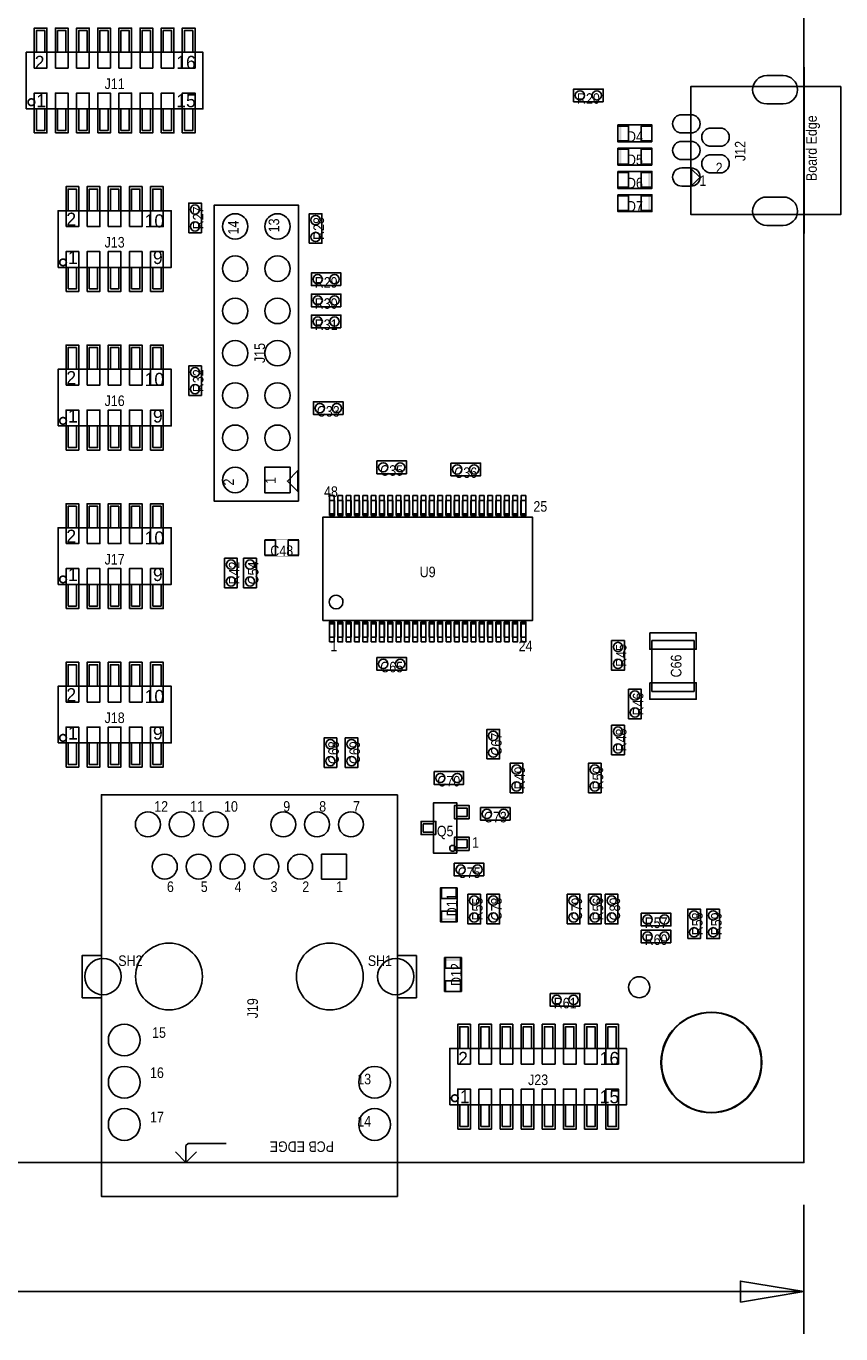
# Model space of a CAD drawing. Extents: x -41 to 122, y -10 to 118.
# Tile 3 of 4: x 73 to 122, y -10 to 68. Entities that reach past the tile are written whole.
import ezdxf
from ezdxf.enums import TextEntityAlignment as Align

# ---------------------------------------------------------------- set-up
doc = ezdxf.new("R2010")
doc.units = 0
for name, color, linetype in [('BOARD_GEOMETRY_DIMENSION', 3, 'CONTINUOUS'), ('BOARD_GEOMETRY_OUTLINE', 4, 'CONTINUOUS'), ('PACKAGE_GEOMETRY_ASSEMBLY_TOP', 5, 'CONTINUOUS'), ('PIN_TOP', 6, 'CONTINUOUS'), ('REF_DES_ASSEMBLY_TOP', 7, 'CONTINUOUS')]:
    doc.layers.add(name, color=color, linetype=linetype)

msp = doc.modelspace()

# ---------------------------------------------------------------- linework, layer by layer
at = {"layer": 'BOARD_GEOMETRY_DIMENSION'}
for points in [[(120.000014, -2.54), (120.000014, -10.287)], [(68.33235, -7.747), (120.000014, -7.747)]]:
    msp.add_lwpolyline(points, dxfattribs=at)
msp.add_lwpolyline([(116.190014, -8.382), (120.000014, -7.747), (116.190014, -7.112)], close=True, dxfattribs=at)
at = {"layer": 'BOARD_GEOMETRY_OUTLINE'}
msp.add_lwpolyline([(0, 0), (0, 105.000044), (120.000014, 105.000044), (120.000014, 0)], close=True, dxfattribs=at)
at = {"layer": 'PACKAGE_GEOMETRY_ASSEMBLY_TOP'}
for points in [[(73.912984, 66.724022), (73.912984, 68.023994), (74.41311, 68.023994), (74.41311, 66.724022)], [(75.182984, 66.724022), (75.182984, 68.023994), (75.68311, 68.023994), (75.68311, 66.724022)], [(76.452984, 66.724022), (76.452984, 68.023994), (76.95311, 68.023994), (76.95311, 66.724022)], [(77.722984, 66.724022), (77.722984, 68.023994), (78.22311, 68.023994), (78.22311, 66.724022)], [(78.992984, 66.724022), (78.992984, 68.023994), (79.49311, 68.023994), (79.49311, 66.724022)], [(80.262984, 66.724022), (80.262984, 68.023994), (80.76311, 68.023994), (80.76311, 66.724022)], [(81.532984, 66.724022), (81.532984, 68.023994), (82.03311, 68.023994), (82.03311, 66.724022)], [(82.802984, 66.724022), (82.802984, 68.023994), (83.30311, 68.023994), (83.30311, 66.724022)], [(73.307956, 63.323978), (73.307956, 66.724022), (83.918044, 66.724022), (83.918044, 63.323978)], [(107.95, 63.754), (106.172, 63.754), (106.172, 64.516), (107.95, 64.516)], [(122.219974, 64.673988), (122.219974, 56.974232), (113.219992, 56.974232), (113.219992, 64.673988)], [(73.912984, 62.024006), (73.912984, 63.323978), (74.41311, 63.323978), (74.41311, 62.024006)], [(75.182984, 62.024006), (75.182984, 63.323978), (75.68311, 63.323978), (75.68311, 62.024006)], [(76.452984, 62.024006), (76.452984, 63.323978), (76.95311, 63.323978), (76.95311, 62.024006)], [(77.722984, 62.024006), (77.722984, 63.323978), (78.22311, 63.323978), (78.22311, 62.024006)], [(78.992984, 62.024006), (78.992984, 63.323978), (79.49311, 63.323978), (79.49311, 62.024006)], [(80.262984, 62.024006), (80.262984, 63.323978), (80.76311, 63.323978), (80.76311, 62.024006)], [(81.532984, 62.024006), (81.532984, 63.323978), (82.03311, 63.323978), (82.03311, 62.024006)], [(82.802984, 62.024006), (82.802984, 63.323978), (83.30311, 63.323978), (83.30311, 62.024006)], [(110.871, 61.341), (108.839, 61.341), (108.839, 62.357), (110.871, 62.357)], [(110.871, 59.944), (108.839, 59.944), (108.839, 60.96), (110.871, 60.96)], [(108.839, 59.563), (110.871, 59.563), (110.871, 58.547), (108.839, 58.547)], [(113.255044, 58.714132), (113.255044, 59.704224), (113.74501, 59.214004), (113.74501, 59.194192), (113.26495, 58.714132)], [(75.817984, 57.199022), (75.817984, 58.498994), (76.31811, 58.498994), (76.31811, 57.199022)], [(77.087984, 57.199022), (77.087984, 58.498994), (77.58811, 58.498994), (77.58811, 57.199022)], [(78.357984, 57.199022), (78.357984, 58.498994), (78.85811, 58.498994), (78.85811, 57.199022)], [(79.627984, 57.199022), (79.627984, 58.498994), (80.12811, 58.498994), (80.12811, 57.199022)], [(80.897984, 57.199022), (80.897984, 58.498994), (81.39811, 58.498994), (81.39811, 57.199022)], [(108.839, 58.166), (110.871, 58.166), (110.871, 57.15), (108.839, 57.15)], [(83.058, 55.88), (83.058, 57.658), (83.82, 57.658), (83.82, 55.88)], [(89.662, 39.751), (84.582, 39.751), (84.582, 57.531), (89.662, 57.531)], [(75.212956, 53.798978), (82.013044, 53.798978), (82.013044, 57.199022), (75.212956, 57.199022)], [(90.297, 55.245), (90.297, 57.023), (91.059, 57.023), (91.059, 55.245)], [(75.817984, 52.499006), (75.817984, 53.798978), (76.31811, 53.798978), (76.31811, 52.499006)], [(77.087984, 52.499006), (77.087984, 53.798978), (77.58811, 53.798978), (77.58811, 52.499006)], [(78.357984, 52.499006), (78.357984, 53.798978), (78.85811, 53.798978), (78.85811, 52.499006)], [(79.627984, 52.499006), (79.627984, 53.798978), (80.12811, 53.798978), (80.12811, 52.499006)], [(80.897984, 52.499006), (80.897984, 53.798978), (81.39811, 53.798978), (81.39811, 52.499006)], [(92.202, 52.705), (90.424, 52.705), (90.424, 53.467), (92.202, 53.467)], [(92.202, 51.435), (90.424, 51.435), (90.424, 52.197), (92.202, 52.197)], [(92.202, 50.165), (90.424, 50.165), (90.424, 50.927), (92.202, 50.927)], [(75.817984, 47.674022), (75.817984, 48.973994), (76.31811, 48.973994), (76.31811, 47.674022)], [(77.087984, 47.674022), (77.087984, 48.973994), (77.58811, 48.973994), (77.58811, 47.674022)], [(78.357984, 47.674022), (78.357984, 48.973994), (78.85811, 48.973994), (78.85811, 47.674022)], [(79.627984, 47.674022), (79.627984, 48.973994), (80.12811, 48.973994), (80.12811, 47.674022)], [(80.897984, 47.674022), (80.897984, 48.973994), (81.39811, 48.973994), (81.39811, 47.674022)], [(75.212956, 44.273978), (82.013044, 44.273978), (82.013044, 47.674022), (75.212956, 47.674022)], [(83.058, 46.101), (83.058, 47.879), (83.82, 47.879), (83.82, 46.101)], [(92.329, 44.958), (90.551, 44.958), (90.551, 45.72), (92.329, 45.72)], [(75.817984, 42.974006), (75.817984, 44.273978), (76.31811, 44.273978), (76.31811, 42.974006)], [(77.087984, 42.974006), (77.087984, 44.273978), (77.58811, 44.273978), (77.58811, 42.974006)], [(78.357984, 42.974006), (78.357984, 44.273978), (78.85811, 44.273978), (78.85811, 42.974006)], [(79.627984, 42.974006), (79.627984, 44.273978), (80.12811, 44.273978), (80.12811, 42.974006)], [(80.897984, 42.974006), (80.897984, 44.273978), (81.39811, 44.273978), (81.39811, 42.974006)], [(96.139, 41.402), (94.361, 41.402), (94.361, 42.164), (96.139, 42.164)], [(98.806, 42.037), (100.584, 42.037), (100.584, 41.275), (98.806, 41.275)], [(89.620852, 40.33139), (89.620852, 41.587674), (88.988646, 40.955468), (89.61247, 40.33139)], [(75.817984, 38.149022), (75.817984, 39.448994), (76.31811, 39.448994), (76.31811, 38.149022)], [(77.087984, 38.149022), (77.087984, 39.448994), (77.58811, 39.448994), (77.58811, 38.149022)], [(78.357984, 38.149022), (78.357984, 39.448994), (78.85811, 39.448994), (78.85811, 38.149022)], [(79.627984, 38.149022), (79.627984, 39.448994), (80.12811, 39.448994), (80.12811, 38.149022)], [(80.897984, 38.149022), (80.897984, 39.448994), (81.39811, 39.448994), (81.39811, 38.149022)], [(91.509088, 38.886892), (91.509088, 39.787068), (91.809062, 39.787068), (91.809062, 38.886892)], [(92.00896, 38.886892), (92.00896, 39.787068), (92.308934, 39.787068), (92.308934, 38.886892)], [(92.509086, 38.886892), (92.509086, 39.787068), (92.80906, 39.787068), (92.80906, 38.886892)], [(93.008958, 38.886892), (93.008958, 39.787068), (93.308932, 39.787068), (93.308932, 38.886892)], [(93.509084, 38.886892), (93.509084, 39.787068), (93.809058, 39.787068), (93.809058, 38.886892)], [(94.008956, 38.886892), (94.008956, 39.787068), (94.30893, 39.787068), (94.30893, 38.886892)], [(94.509082, 38.886892), (94.509082, 39.787068), (94.809056, 39.787068), (94.809056, 38.886892)], [(95.008954, 38.886892), (95.008954, 39.787068), (95.308928, 39.787068), (95.308928, 38.886892)], [(95.50908, 38.886892), (95.50908, 39.787068), (95.809054, 39.787068), (95.809054, 38.886892)], [(96.008952, 38.886892), (96.008952, 39.787068), (96.308926, 39.787068), (96.308926, 38.886892)], [(96.509078, 38.886892), (96.509078, 39.787068), (96.809052, 39.787068), (96.809052, 38.886892)], [(97.00895, 38.886892), (97.00895, 39.787068), (97.308924, 39.787068), (97.308924, 38.886892)], [(97.509076, 38.886892), (97.509076, 39.787068), (97.80905, 39.787068), (97.80905, 38.886892)], [(98.008948, 38.886892), (98.008948, 39.787068), (98.308922, 39.787068), (98.308922, 38.886892)], [(98.509074, 38.886892), (98.509074, 39.787068), (98.809048, 39.787068), (98.809048, 38.886892)], [(99.008946, 38.886892), (99.008946, 39.787068), (99.30892, 39.787068), (99.30892, 38.886892)], [(99.509072, 38.886892), (99.509072, 39.787068), (99.809046, 39.787068), (99.809046, 38.886892)], [(100.008944, 38.886892), (100.008944, 39.787068), (100.308918, 39.787068), (100.308918, 38.886892)], [(100.50907, 38.886892), (100.50907, 39.787068), (100.809044, 39.787068), (100.809044, 38.886892)], [(101.008942, 38.886892), (101.008942, 39.787068), (101.308916, 39.787068), (101.308916, 38.886892)], [(101.509068, 38.886892), (101.509068, 39.787068), (101.809042, 39.787068), (101.809042, 38.886892)], [(102.00894, 38.886892), (102.00894, 39.787068), (102.308914, 39.787068), (102.308914, 38.886892)], [(102.509066, 38.886892), (102.509066, 39.787068), (102.80904, 39.787068), (102.80904, 38.886892)], [(103.008938, 38.886892), (103.008938, 39.787068), (103.308912, 39.787068), (103.308912, 38.886892)], [(91.109038, 32.58693), (91.109038, 38.78707), (103.708962, 38.78707), (103.708962, 32.58693)], [(75.212956, 34.748978), (82.013044, 34.748978), (82.013044, 38.149022), (75.212956, 38.149022)], [(85.217, 34.544), (85.217, 36.322), (85.979, 36.322), (85.979, 34.544)], [(86.36, 34.544), (86.36, 36.322), (87.122, 36.322), (87.122, 34.544)], [(75.817984, 33.449006), (75.817984, 34.748978), (76.31811, 34.748978), (76.31811, 33.449006)], [(77.087984, 33.449006), (77.087984, 34.748978), (77.58811, 34.748978), (77.58811, 33.449006)], [(78.357984, 33.449006), (78.357984, 34.748978), (78.85811, 34.748978), (78.85811, 33.449006)], [(79.627984, 33.449006), (79.627984, 34.748978), (80.12811, 34.748978), (80.12811, 33.449006)], [(80.897984, 33.449006), (80.897984, 34.748978), (81.39811, 34.748978), (81.39811, 33.449006)], [(91.509088, 31.586932), (91.509088, 32.487108), (91.809062, 32.487108), (91.809062, 31.586932)], [(92.00896, 31.586932), (92.00896, 32.487108), (92.308934, 32.487108), (92.308934, 31.586932)], [(92.509086, 31.586932), (92.509086, 32.487108), (92.80906, 32.487108), (92.80906, 31.586932)], [(93.008958, 31.586932), (93.008958, 32.487108), (93.308932, 32.487108), (93.308932, 31.586932)], [(93.509084, 31.586932), (93.509084, 32.487108), (93.809058, 32.487108), (93.809058, 31.586932)], [(94.008956, 31.586932), (94.008956, 32.487108), (94.30893, 32.487108), (94.30893, 31.586932)], [(94.509082, 31.586932), (94.509082, 32.487108), (94.809056, 32.487108), (94.809056, 31.586932)], [(95.008954, 31.586932), (95.008954, 32.487108), (95.308928, 32.487108), (95.308928, 31.586932)], [(95.50908, 31.586932), (95.50908, 32.487108), (95.809054, 32.487108), (95.809054, 31.586932)], [(96.008952, 31.586932), (96.008952, 32.487108), (96.308926, 32.487108), (96.308926, 31.586932)], [(96.509078, 31.586932), (96.509078, 32.487108), (96.809052, 32.487108), (96.809052, 31.586932)], [(97.00895, 31.586932), (97.00895, 32.487108), (97.308924, 32.487108), (97.308924, 31.586932)], [(97.509076, 31.586932), (97.509076, 32.487108), (97.80905, 32.487108), (97.80905, 31.586932)], [(98.008948, 31.586932), (98.008948, 32.487108), (98.308922, 32.487108), (98.308922, 31.586932)], [(98.509074, 31.586932), (98.509074, 32.487108), (98.809048, 32.487108), (98.809048, 31.586932)], [(99.008946, 31.586932), (99.008946, 32.487108), (99.30892, 32.487108), (99.30892, 31.586932)], [(99.509072, 31.586932), (99.509072, 32.487108), (99.809046, 32.487108), (99.809046, 31.586932)], [(100.008944, 31.586932), (100.008944, 32.487108), (100.308918, 32.487108), (100.308918, 31.586932)], [(100.50907, 31.586932), (100.50907, 32.487108), (100.809044, 32.487108), (100.809044, 31.586932)], [(101.008942, 31.586932), (101.008942, 32.487108), (101.308916, 32.487108), (101.308916, 31.586932)], [(101.509068, 31.586932), (101.509068, 32.487108), (101.809042, 32.487108), (101.809042, 31.586932)], [(102.00894, 31.586932), (102.00894, 32.487108), (102.308914, 32.487108), (102.308914, 31.586932)], [(102.509066, 31.586932), (102.509066, 32.487108), (102.80904, 32.487108), (102.80904, 31.586932)], [(103.008938, 31.586932), (103.008938, 32.487108), (103.308912, 32.487108), (103.308912, 31.586932)], [(109.22, 31.369), (109.22, 29.591), (108.458, 29.591), (108.458, 31.369)], [(110.871, 31.369), (113.411, 31.369), (113.411, 28.321), (110.871, 28.321)], [(75.817984, 28.624022), (75.817984, 29.923994), (76.31811, 29.923994), (76.31811, 28.624022)], [(77.087984, 28.624022), (77.087984, 29.923994), (77.58811, 29.923994), (77.58811, 28.624022)], [(78.357984, 28.624022), (78.357984, 29.923994), (78.85811, 29.923994), (78.85811, 28.624022)], [(79.627984, 28.624022), (79.627984, 29.923994), (80.12811, 29.923994), (80.12811, 28.624022)], [(80.897984, 28.624022), (80.897984, 29.923994), (81.39811, 29.923994), (81.39811, 28.624022)], [(96.139, 29.591), (94.361, 29.591), (94.361, 30.353), (96.139, 30.353)], [(75.212956, 25.223978), (82.013044, 25.223978), (82.013044, 28.624022), (75.212956, 28.624022)], [(109.474, 26.67), (109.474, 28.448), (110.236, 28.448), (110.236, 26.67)], [(100.965, 24.257), (100.965, 26.035), (101.727, 26.035), (101.727, 24.257)], [(108.458, 24.511), (108.458, 26.289), (109.22, 26.289), (109.22, 24.511)], [(75.817984, 23.924006), (75.817984, 25.223978), (76.31811, 25.223978), (76.31811, 23.924006)], [(77.087984, 23.924006), (77.087984, 25.223978), (77.58811, 25.223978), (77.58811, 23.924006)], [(78.357984, 23.924006), (78.357984, 25.223978), (78.85811, 25.223978), (78.85811, 23.924006)], [(79.627984, 23.924006), (79.627984, 25.223978), (80.12811, 25.223978), (80.12811, 23.924006)], [(80.897984, 23.924006), (80.897984, 25.223978), (81.39811, 25.223978), (81.39811, 23.924006)], [(91.186, 23.749), (91.186, 25.527), (91.948, 25.527), (91.948, 23.749)], [(92.456, 23.749), (92.456, 25.527), (93.218, 25.527), (93.218, 23.749)], [(102.362, 22.225), (102.362, 24.003), (103.124, 24.003), (103.124, 22.225)], [(107.061, 22.225), (107.061, 24.003), (107.823, 24.003), (107.823, 22.225)], [(97.79, 23.495), (99.568, 23.495), (99.568, 22.733), (97.79, 22.733)], [(95.594932, 22.105112), (95.594932, -2.024888), (77.814932, -2.024888), (77.814932, 22.105112)], [(99.160076, 18.589752), (97.760028, 18.589752), (97.760028, 21.629624), (99.160076, 21.629624)], [(99.78009, 20.809712), (99.160076, 20.809712), (99.160076, 21.309584), (99.78009, 21.309584)], [(102.362, 20.574), (100.584, 20.574), (100.584, 21.336), (102.362, 21.336)], [(97.760028, 19.859752), (97.140014, 19.859752), (97.140014, 20.359624), (97.760028, 20.359624)], [(99.78009, 18.909792), (99.160076, 18.909792), (99.160076, 19.409664), (99.78009, 19.409664)], [(100.7872, 17.232884), (99.0092, 17.232884), (99.0092, 17.994884), (100.7872, 17.994884)], [(99.187, 16.51), (99.187, 14.478), (98.171, 14.478), (98.171, 16.51)], [(100.584, 16.129), (100.584, 14.351), (99.822, 14.351), (99.822, 16.129)], [(100.965, 14.351), (100.965, 16.129), (101.727, 16.129), (101.727, 14.351)], [(105.791, 14.351), (105.791, 16.129), (106.553, 16.129), (106.553, 14.351)], [(107.823, 16.129), (107.823, 14.351), (107.061, 14.351), (107.061, 16.129)], [(108.077, 14.351), (108.077, 16.129), (108.839, 16.129), (108.839, 14.351)], [(110.236, 14.986), (112.014, 14.986), (112.014, 14.224), (110.236, 14.224)], [(113.03, 13.462), (113.03, 15.24), (113.792, 15.24), (113.792, 13.462)], [(114.935, 15.24), (114.935, 13.462), (114.173, 13.462), (114.173, 15.24)], [(112.014, 13.208), (110.236, 13.208), (110.236, 13.97), (112.014, 13.97)], [(77.814932, 12.453112), (77.814932, 9.913112), (76.671932, 9.913112), (76.671932, 12.453112)], [(96.737932, 12.453112), (96.737932, 9.913112), (95.594932, 9.913112), (95.594932, 12.453112)], [(98.425, 10.287), (98.425, 12.319), (99.441, 12.319), (99.441, 10.287)], [(106.553, 9.398), (104.775, 9.398), (104.775, 10.16), (106.553, 10.16)], [(99.341178, 6.86943), (99.341178, 8.169402), (99.841304, 8.169402), (99.841304, 6.86943)], [(100.611178, 6.86943), (100.611178, 8.169402), (101.111304, 8.169402), (101.111304, 6.86943)], [(101.881178, 6.86943), (101.881178, 8.169402), (102.381304, 8.169402), (102.381304, 6.86943)], [(103.151178, 6.86943), (103.151178, 8.169402), (103.651304, 8.169402), (103.651304, 6.86943)], [(104.421178, 6.86943), (104.421178, 8.169402), (104.921304, 8.169402), (104.921304, 6.86943)], [(105.691178, 6.86943), (105.691178, 8.169402), (106.191304, 8.169402), (106.191304, 6.86943)], [(106.961178, 6.86943), (106.961178, 8.169402), (107.461304, 8.169402), (107.461304, 6.86943)], [(108.231178, 6.86943), (108.231178, 8.169402), (108.731304, 8.169402), (108.731304, 6.86943)], [(98.73615, 3.469386), (98.73615, 6.86943), (109.346238, 6.86943), (109.346238, 3.469386)], [(99.341178, 2.169414), (99.341178, 3.469386), (99.841304, 3.469386), (99.841304, 2.169414)], [(100.611178, 2.169414), (100.611178, 3.469386), (101.111304, 3.469386), (101.111304, 2.169414)], [(101.881178, 2.169414), (101.881178, 3.469386), (102.381304, 3.469386), (102.381304, 2.169414)], [(103.151178, 2.169414), (103.151178, 3.469386), (103.651304, 3.469386), (103.651304, 2.169414)], [(104.421178, 2.169414), (104.421178, 3.469386), (104.921304, 3.469386), (104.921304, 2.169414)], [(105.691178, 2.169414), (105.691178, 3.469386), (106.191304, 3.469386), (106.191304, 2.169414)], [(106.961178, 2.169414), (106.961178, 3.469386), (107.461304, 3.469386), (107.461304, 2.169414)], [(108.231178, 2.169414), (108.231178, 3.469386), (108.731304, 3.469386), (108.731304, 2.169414)]]:
    msp.add_lwpolyline(points, close=True, dxfattribs=at)
for points in [[(120.019064, 65.26911), (120.019064, 56.37911)], [(120.02008, 55.82412), (120.02008, 65.8241)], [(85.307932, 1.150112), (83.021932, 1.150112), (82.894932, 1.023112), (82.894932, 0.007112)], [(95.467932, 0.007112), (77.941932, 0.007112)], [(82.259932, 0.642112), (82.894932, 0.007112), (83.529932, 0.642112)]]:
    msp.add_lwpolyline(points, dxfattribs=at)
at = {"layer": 'PACKAGE_GEOMETRY_ASSEMBLY_TOP', "const_width": 0.100076}
for points in [[(73.61301, 63.923926, 1), (73.61299, 63.524074, 1)], [(75.713082, 54.098952, 1), (75.312918, 54.099048, 1)], [(75.713082, 44.573952, 1), (75.312918, 44.574048, 1)], [(75.713082, 35.048952, 1), (75.312918, 35.049048, 1)], [(75.713082, 25.523952, 1), (75.312918, 25.524048, 1)], [(99.041204, 4.069334, 1), (99.041184, 3.669482, 1)]]:
    msp.add_lwpolyline(points, format="xyb", close=True, dxfattribs=at)
at = {"layer": 'PACKAGE_GEOMETRY_ASSEMBLY_TOP', "const_width": 0.0254}
msp.add_lwpolyline([(87.63, 37.465), (89.662, 37.465), (89.662, 36.449), (87.63, 36.449)], close=True, dxfattribs=at)
at = {"layer": 'PACKAGE_GEOMETRY_ASSEMBLY_TOP'}
for points in [[(92.32138, 33.687004, 1), (91.49662, 33.686996, 1)], [(99.088194, 18.889726, 1), (98.73191, 18.88965, 1)], [(117.474238, 6.020562, 1), (111.42091, 6.020562, 1)]]:
    msp.add_lwpolyline(points, format="xyb", close=True, dxfattribs=at)
for points in [[(108.9152, 61.341), (109.0422, 61.341), (108.9152, 62.357), (109.0422, 62.357)], [(108.9152, 59.944), (109.0422, 59.944), (108.9152, 60.96), (109.0422, 60.96)], [(110.7948, 59.563), (110.6678, 59.563), (110.7948, 58.547), (110.6678, 58.547)], [(110.7948, 58.166), (110.6678, 58.166), (110.7948, 57.15), (110.6678, 57.15)], [(99.187, 14.5542), (99.187, 14.6812), (98.171, 14.5542), (98.171, 14.6812)], [(98.425, 12.2428), (98.425, 12.1158), (99.441, 12.2428), (99.441, 12.1158)]]:
    msp.add_solid(points, dxfattribs=at)
at = {"layer": 'PIN_TOP'}
for points in [[(73.787, 65.773808), (73.787, 68.174108), (74.549, 68.174108), (74.549, 65.773808)], [(75.057, 65.773808), (75.057, 68.174108), (75.819, 68.174108), (75.819, 65.773808)], [(76.327, 65.773808), (76.327, 68.174108), (77.089, 68.174108), (77.089, 65.773808)], [(77.597, 65.773808), (77.597, 68.174108), (78.359, 68.174108), (78.359, 65.773808)], [(78.867, 65.773808), (78.867, 68.174108), (79.629, 68.174108), (79.629, 65.773808)], [(80.137, 65.773808), (80.137, 68.174108), (80.899, 68.174108), (80.899, 65.773808)], [(81.407, 65.773808), (81.407, 68.174108), (82.169, 68.174108), (82.169, 65.773808)], [(82.677, 65.773808), (82.677, 68.174108), (83.439, 68.174108), (83.439, 65.773808)], [(73.787, 61.873892), (73.787, 64.274192), (74.549, 64.274192), (74.549, 61.873892)], [(75.057, 61.873892), (75.057, 64.274192), (75.819, 64.274192), (75.819, 61.873892)], [(76.327, 61.873892), (76.327, 64.274192), (77.089, 64.274192), (77.089, 61.873892)], [(77.597, 61.873892), (77.597, 64.274192), (78.359, 64.274192), (78.359, 61.873892)], [(78.867, 61.873892), (78.867, 64.274192), (79.629, 64.274192), (79.629, 61.873892)], [(80.137, 61.873892), (80.137, 64.274192), (80.899, 64.274192), (80.899, 61.873892)], [(81.407, 61.873892), (81.407, 64.274192), (82.169, 64.274192), (82.169, 61.873892)], [(82.677, 61.873892), (82.677, 64.274192), (83.439, 64.274192), (83.439, 61.873892)], [(108.839, 61.4045), (108.839, 62.2935), (109.474, 62.2935), (109.474, 61.4045)], [(110.236, 61.4045), (110.236, 62.2935), (110.871, 62.2935), (110.871, 61.4045)], [(108.839, 60.0075), (108.839, 60.8965), (109.474, 60.8965), (109.474, 60.0075)], [(110.236, 60.0075), (110.236, 60.8965), (110.871, 60.8965), (110.871, 60.0075)], [(109.474, 59.4995), (109.474, 58.6105), (108.839, 58.6105), (108.839, 59.4995)], [(110.871, 59.4995), (110.871, 58.6105), (110.236, 58.6105), (110.236, 59.4995)], [(75.692, 56.248808), (75.692, 58.649108), (76.454, 58.649108), (76.454, 56.248808)], [(76.962, 56.248808), (76.962, 58.649108), (77.724, 58.649108), (77.724, 56.248808)], [(78.232, 56.248808), (78.232, 58.649108), (78.994, 58.649108), (78.994, 56.248808)], [(79.502, 56.248808), (79.502, 58.649108), (80.264, 58.649108), (80.264, 56.248808)], [(80.772, 56.248808), (80.772, 58.649108), (81.534, 58.649108), (81.534, 56.248808)], [(109.474, 58.1025), (109.474, 57.2135), (108.839, 57.2135), (108.839, 58.1025)], [(110.871, 58.1025), (110.871, 57.2135), (110.236, 57.2135), (110.236, 58.1025)], [(75.692, 52.348892), (75.692, 54.749192), (76.454, 54.749192), (76.454, 52.348892)], [(76.962, 52.348892), (76.962, 54.749192), (77.724, 54.749192), (77.724, 52.348892)], [(78.232, 52.348892), (78.232, 54.749192), (78.994, 54.749192), (78.994, 52.348892)], [(79.502, 52.348892), (79.502, 54.749192), (80.264, 54.749192), (80.264, 52.348892)], [(80.772, 52.348892), (80.772, 54.749192), (81.534, 54.749192), (81.534, 52.348892)], [(75.692, 46.723808), (75.692, 49.124108), (76.454, 49.124108), (76.454, 46.723808)], [(76.962, 46.723808), (76.962, 49.124108), (77.724, 49.124108), (77.724, 46.723808)], [(78.232, 46.723808), (78.232, 49.124108), (78.994, 49.124108), (78.994, 46.723808)], [(79.502, 46.723808), (79.502, 49.124108), (80.264, 49.124108), (80.264, 46.723808)], [(80.772, 46.723808), (80.772, 49.124108), (81.534, 49.124108), (81.534, 46.723808)], [(75.692, 42.823892), (75.692, 45.224192), (76.454, 45.224192), (76.454, 42.823892)], [(76.962, 42.823892), (76.962, 45.224192), (77.724, 45.224192), (77.724, 42.823892)], [(78.232, 42.823892), (78.232, 45.224192), (78.994, 45.224192), (78.994, 42.823892)], [(79.502, 42.823892), (79.502, 45.224192), (80.264, 45.224192), (80.264, 42.823892)], [(80.772, 42.823892), (80.772, 45.224192), (81.534, 45.224192), (81.534, 42.823892)], [(89.154, 40.259), (87.63, 40.259), (87.63, 41.783), (89.154, 41.783)], [(91.519248, 38.990778), (91.519248, 40.082978), (91.798648, 40.082978), (91.798648, 38.990778)], [(92.019374, 38.990778), (92.019374, 40.082978), (92.298774, 40.082978), (92.298774, 38.990778)], [(92.519246, 38.990778), (92.519246, 40.082978), (92.798646, 40.082978), (92.798646, 38.990778)], [(93.019372, 38.990778), (93.019372, 40.082978), (93.298772, 40.082978), (93.298772, 38.990778)], [(93.519244, 38.990778), (93.519244, 40.082978), (93.798644, 40.082978), (93.798644, 38.990778)], [(94.01937, 38.990778), (94.01937, 40.082978), (94.29877, 40.082978), (94.29877, 38.990778)], [(94.519242, 38.990778), (94.519242, 40.082978), (94.798642, 40.082978), (94.798642, 38.990778)], [(95.019368, 38.990778), (95.019368, 40.082978), (95.298768, 40.082978), (95.298768, 38.990778)], [(95.51924, 38.990778), (95.51924, 40.082978), (95.79864, 40.082978), (95.79864, 38.990778)], [(96.019366, 38.990778), (96.019366, 40.082978), (96.298766, 40.082978), (96.298766, 38.990778)], [(96.519238, 38.990778), (96.519238, 40.082978), (96.798638, 40.082978), (96.798638, 38.990778)], [(97.019364, 38.990778), (97.019364, 40.082978), (97.298764, 40.082978), (97.298764, 38.990778)], [(97.519236, 38.990778), (97.519236, 40.082978), (97.798636, 40.082978), (97.798636, 38.990778)], [(98.019362, 38.990778), (98.019362, 40.082978), (98.298762, 40.082978), (98.298762, 38.990778)], [(98.519234, 38.990778), (98.519234, 40.082978), (98.798634, 40.082978), (98.798634, 38.990778)], [(99.01936, 38.990778), (99.01936, 40.082978), (99.29876, 40.082978), (99.29876, 38.990778)], [(99.519232, 38.990778), (99.519232, 40.082978), (99.798632, 40.082978), (99.798632, 38.990778)], [(100.019358, 38.990778), (100.019358, 40.082978), (100.298758, 40.082978), (100.298758, 38.990778)], [(100.51923, 38.990778), (100.51923, 40.082978), (100.79863, 40.082978), (100.79863, 38.990778)], [(101.019356, 38.990778), (101.019356, 40.082978), (101.298756, 40.082978), (101.298756, 38.990778)], [(101.519228, 38.990778), (101.519228, 40.082978), (101.798628, 40.082978), (101.798628, 38.990778)], [(102.019354, 38.990778), (102.019354, 40.082978), (102.298754, 40.082978), (102.298754, 38.990778)], [(102.519226, 38.990778), (102.519226, 40.082978), (102.798626, 40.082978), (102.798626, 38.990778)], [(103.019352, 38.990778), (103.019352, 40.082978), (103.298752, 40.082978), (103.298752, 38.990778)], [(75.692, 37.198808), (75.692, 39.599108), (76.454, 39.599108), (76.454, 37.198808)], [(76.962, 37.198808), (76.962, 39.599108), (77.724, 39.599108), (77.724, 37.198808)], [(78.232, 37.198808), (78.232, 39.599108), (78.994, 39.599108), (78.994, 37.198808)], [(79.502, 37.198808), (79.502, 39.599108), (80.264, 39.599108), (80.264, 37.198808)], [(80.772, 37.198808), (80.772, 39.599108), (81.534, 39.599108), (81.534, 37.198808)], [(88.265, 37.4015), (88.265, 36.5125), (87.63, 36.5125), (87.63, 37.4015)], [(89.662, 37.4015), (89.662, 36.5125), (89.027, 36.5125), (89.027, 37.4015)], [(75.692, 33.298892), (75.692, 35.699192), (76.454, 35.699192), (76.454, 33.298892)], [(76.962, 33.298892), (76.962, 35.699192), (77.724, 35.699192), (77.724, 33.298892)], [(78.232, 33.298892), (78.232, 35.699192), (78.994, 35.699192), (78.994, 33.298892)], [(79.502, 33.298892), (79.502, 35.699192), (80.264, 35.699192), (80.264, 33.298892)], [(80.772, 33.298892), (80.772, 35.699192), (81.534, 35.699192), (81.534, 33.298892)], [(91.519248, 31.291022), (91.519248, 32.383222), (91.798648, 32.383222), (91.798648, 31.291022)], [(92.019374, 31.291022), (92.019374, 32.383222), (92.298774, 32.383222), (92.298774, 31.291022)], [(92.519246, 31.291022), (92.519246, 32.383222), (92.798646, 32.383222), (92.798646, 31.291022)], [(93.019372, 31.291022), (93.019372, 32.383222), (93.298772, 32.383222), (93.298772, 31.291022)], [(93.519244, 31.291022), (93.519244, 32.383222), (93.798644, 32.383222), (93.798644, 31.291022)], [(94.01937, 31.291022), (94.01937, 32.383222), (94.29877, 32.383222), (94.29877, 31.291022)], [(94.519242, 31.291022), (94.519242, 32.383222), (94.798642, 32.383222), (94.798642, 31.291022)], [(95.019368, 31.291022), (95.019368, 32.383222), (95.298768, 32.383222), (95.298768, 31.291022)], [(95.51924, 31.291022), (95.51924, 32.383222), (95.79864, 32.383222), (95.79864, 31.291022)], [(96.019366, 31.291022), (96.019366, 32.383222), (96.298766, 32.383222), (96.298766, 31.291022)], [(96.519238, 31.291022), (96.519238, 32.383222), (96.798638, 32.383222), (96.798638, 31.291022)], [(97.019364, 31.291022), (97.019364, 32.383222), (97.298764, 32.383222), (97.298764, 31.291022)], [(97.519236, 31.291022), (97.519236, 32.383222), (97.798636, 32.383222), (97.798636, 31.291022)], [(98.019362, 31.291022), (98.019362, 32.383222), (98.298762, 32.383222), (98.298762, 31.291022)], [(98.519234, 31.291022), (98.519234, 32.383222), (98.798634, 32.383222), (98.798634, 31.291022)], [(99.01936, 31.291022), (99.01936, 32.383222), (99.29876, 32.383222), (99.29876, 31.291022)], [(99.519232, 31.291022), (99.519232, 32.383222), (99.798632, 32.383222), (99.798632, 31.291022)], [(100.019358, 31.291022), (100.019358, 32.383222), (100.298758, 32.383222), (100.298758, 31.291022)], [(100.51923, 31.291022), (100.51923, 32.383222), (100.79863, 32.383222), (100.79863, 31.291022)], [(101.019356, 31.291022), (101.019356, 32.383222), (101.298756, 32.383222), (101.298756, 31.291022)], [(101.519228, 31.291022), (101.519228, 32.383222), (101.798628, 32.383222), (101.798628, 31.291022)], [(102.019354, 31.291022), (102.019354, 32.383222), (102.298754, 32.383222), (102.298754, 31.291022)], [(102.519226, 31.291022), (102.519226, 32.383222), (102.798626, 32.383222), (102.798626, 31.291022)], [(103.019352, 31.291022), (103.019352, 32.383222), (103.298752, 32.383222), (103.298752, 31.291022)], [(110.744, 31.8389), (113.538, 31.8389), (113.538, 30.8483), (110.744, 30.8483)], [(75.692, 27.673808), (75.692, 30.074108), (76.454, 30.074108), (76.454, 27.673808)], [(76.962, 27.673808), (76.962, 30.074108), (77.724, 30.074108), (77.724, 27.673808)], [(78.232, 27.673808), (78.232, 30.074108), (78.994, 30.074108), (78.994, 27.673808)], [(79.502, 27.673808), (79.502, 30.074108), (80.264, 30.074108), (80.264, 27.673808)], [(80.772, 27.673808), (80.772, 30.074108), (81.534, 30.074108), (81.534, 27.673808)], [(110.744, 28.8417), (113.538, 28.8417), (113.538, 27.8511), (110.744, 27.8511)], [(75.692, 23.773892), (75.692, 26.174192), (76.454, 26.174192), (76.454, 23.773892)], [(76.962, 23.773892), (76.962, 26.174192), (77.724, 26.174192), (77.724, 23.773892)], [(78.232, 23.773892), (78.232, 26.174192), (78.994, 26.174192), (78.994, 23.773892)], [(79.502, 23.773892), (79.502, 26.174192), (80.264, 26.174192), (80.264, 23.773892)], [(80.772, 23.773892), (80.772, 26.174192), (81.534, 26.174192), (81.534, 23.773892)], [(99.90455, 20.665948), (99.01555, 20.665948), (99.01555, 21.453348), (99.90455, 21.453348)], [(97.904554, 19.715988), (97.015554, 19.715988), (97.015554, 20.503388), (97.904554, 20.503388)], [(99.90455, 18.766028), (99.01555, 18.766028), (99.01555, 19.553428), (99.90455, 19.553428)], [(92.534232, 18.536412), (92.534232, 17.037812), (91.035632, 17.037812), (91.035632, 18.536412)], [(99.1235, 15.875), (98.2345, 15.875), (98.2345, 16.51), (99.1235, 16.51)], [(99.1235, 14.478), (98.2345, 14.478), (98.2345, 15.113), (99.1235, 15.113)], [(98.4885, 12.319), (99.3775, 12.319), (99.3775, 11.684), (98.4885, 11.684)], [(98.4885, 10.922), (99.3775, 10.922), (99.3775, 10.287), (98.4885, 10.287)], [(99.215194, 5.919216), (99.215194, 8.319516), (99.977194, 8.319516), (99.977194, 5.919216)], [(100.485194, 5.919216), (100.485194, 8.319516), (101.247194, 8.319516), (101.247194, 5.919216)], [(101.755194, 5.919216), (101.755194, 8.319516), (102.517194, 8.319516), (102.517194, 5.919216)], [(103.025194, 5.919216), (103.025194, 8.319516), (103.787194, 8.319516), (103.787194, 5.919216)], [(104.295194, 5.919216), (104.295194, 8.319516), (105.057194, 8.319516), (105.057194, 5.919216)], [(105.565194, 5.919216), (105.565194, 8.319516), (106.327194, 8.319516), (106.327194, 5.919216)], [(106.835194, 5.919216), (106.835194, 8.319516), (107.597194, 8.319516), (107.597194, 5.919216)], [(108.105194, 5.919216), (108.105194, 8.319516), (108.867194, 8.319516), (108.867194, 5.919216)], [(99.215194, 2.0193), (99.215194, 4.4196), (99.977194, 4.4196), (99.977194, 2.0193)], [(100.485194, 2.0193), (100.485194, 4.4196), (101.247194, 4.4196), (101.247194, 2.0193)], [(101.755194, 2.0193), (101.755194, 4.4196), (102.517194, 4.4196), (102.517194, 2.0193)], [(103.025194, 2.0193), (103.025194, 4.4196), (103.787194, 4.4196), (103.787194, 2.0193)], [(104.295194, 2.0193), (104.295194, 4.4196), (105.057194, 4.4196), (105.057194, 2.0193)], [(105.565194, 2.0193), (105.565194, 4.4196), (106.327194, 4.4196), (106.327194, 2.0193)], [(106.835194, 2.0193), (106.835194, 4.4196), (107.597194, 4.4196), (107.597194, 2.0193)], [(108.105194, 2.0193), (108.105194, 4.4196), (108.867194, 4.4196), (108.867194, 2.0193)]]:
    msp.add_lwpolyline(points, close=True, dxfattribs=at)
for points in [[(117.77472, 65.32499), (118.76532, 65.32499, -1), (118.76532, 63.62319), (117.77472, 63.62319, -1)], [(112.66551, 62.970156), (113.22431, 62.970156, -1), (113.22431, 61.877956), (112.66551, 61.877956, -1)], [(114.41557, 62.17031), (114.97437, 62.17031, -1), (114.97437, 61.07811), (114.41557, 61.07811, -1)], [(112.66551, 61.37021), (113.22431, 61.37021, -1), (113.22431, 60.27801), (112.66551, 60.27801, -1)], [(114.41557, 60.57011), (114.97437, 60.57011, -1), (114.97437, 59.47791), (114.41557, 59.47791, -1)], [(112.66551, 59.770264), (113.22431, 59.770264, -1), (113.22431, 58.678064), (112.66551, 58.678064, -1)], [(117.77472, 58.02503), (118.76532, 58.02503, -1), (118.76532, 56.32323), (117.77472, 56.32323, -1)]]:
    msp.add_lwpolyline(points, format="xyb", close=True, dxfattribs=at)
for centre, radius in [((106.553, 64.135), 0.2794), ((107.569, 64.135), 0.2794), ((83.439, 57.277), 0.2794), ((85.852, 56.261), 0.762), ((88.392, 56.261), 0.762), ((90.678, 56.642), 0.2794), ((83.439, 56.261), 0.2794), ((90.678, 55.626), 0.2794), ((85.852, 53.721), 0.762), ((88.392, 53.721), 0.762), ((90.805, 53.086), 0.2794), ((91.821, 53.086), 0.2794), ((85.852, 51.181), 0.762), ((88.392, 51.181), 0.762), ((90.805, 51.816), 0.2794), ((91.821, 51.816), 0.2794), ((90.805, 50.546), 0.2794), ((91.821, 50.546), 0.2794), ((85.852, 48.641), 0.762), ((88.392, 48.641), 0.762), ((83.439, 47.498), 0.2794), ((83.439, 46.482), 0.2794), ((85.852, 46.101), 0.762), ((88.392, 46.101), 0.762), ((90.932, 45.339), 0.2794), ((91.948, 45.339), 0.2794), ((85.852, 43.561), 0.762), ((88.392, 43.561), 0.762), ((85.852, 41.021), 0.762), ((94.742, 41.783), 0.2794), ((95.758, 41.783), 0.2794), ((99.187, 41.656), 0.2794), ((100.203, 41.656), 0.2794), ((85.598, 35.941), 0.2794), ((86.741, 35.941), 0.2794), ((85.598, 34.925), 0.2794), ((86.741, 34.925), 0.2794), ((108.839, 30.988), 0.2794), ((94.742, 29.972), 0.2794), ((95.758, 29.972), 0.2794), ((108.839, 29.972), 0.2794), ((109.855, 28.067), 0.2794), ((109.855, 27.051), 0.2794), ((101.346, 25.654), 0.2794), ((108.839, 25.908), 0.2794), ((91.567, 25.146), 0.2794), ((92.837, 25.146), 0.2794), ((108.839, 24.892), 0.2794), ((91.567, 24.13), 0.2794), ((92.837, 24.13), 0.2794), ((101.346, 24.638), 0.2794), ((102.743, 23.622), 0.2794), ((107.442, 23.622), 0.2794), ((98.171, 23.114), 0.2794), ((99.187, 23.114), 0.2794), ((102.743, 22.606), 0.2794), ((107.442, 22.606), 0.2794), ((100.965, 20.955), 0.2794), ((101.981, 20.955), 0.2794), ((80.608932, 20.327112), 0.7493), ((82.640932, 20.327112), 0.7493), ((84.672932, 20.327112), 0.7493), ((88.736932, 20.327112), 0.7493), ((90.768932, 20.327112), 0.7493), ((92.800932, 20.327112), 0.7493), ((81.624932, 17.787112), 0.7493), ((83.656932, 17.787112), 0.7493), ((85.688932, 17.787112), 0.7493), ((87.720932, 17.787112), 0.7493), ((89.752932, 17.787112), 0.7493), ((99.3902, 17.613884), 0.2794), ((100.4062, 17.613884), 0.2794), ((100.203, 15.748), 0.2794), ((101.346, 15.748), 0.2794), ((106.172, 15.748), 0.2794), ((107.442, 15.748), 0.2794), ((108.458, 15.748), 0.2794), ((100.203, 14.732), 0.2794), ((101.346, 14.732), 0.2794), ((106.172, 14.732), 0.2794), ((107.442, 14.732), 0.2794), ((108.458, 14.732), 0.2794), ((113.411, 14.859), 0.2794), ((114.554, 14.859), 0.2794), ((110.617, 14.605), 0.2794), ((111.633, 14.605), 0.2794), ((110.617, 13.589), 0.2794), ((111.633, 13.589), 0.2794), ((113.411, 13.843), 0.2794), ((114.554, 13.843), 0.2794), ((81.878932, 11.183112), 2.0066), ((91.530932, 11.183112), 2.0066), ((77.916532, 11.183112), 1.0922), ((95.493332, 11.183112), 1.0922), ((110.109, 10.541), 0.635), ((105.156, 9.779), 0.2794), ((106.172, 9.779), 0.2794), ((114.447574, 6.020562), 2.9972), ((79.186532, 7.373112), 0.9525), ((79.186532, 4.833112), 0.9525), ((94.223332, 4.833112), 0.9525), ((79.186532, 2.293112), 0.9525), ((94.223332, 2.293112), 0.9525)]:
    msp.add_circle(centre, radius, dxfattribs=at)

# ---------------------------------------------------------------- texts
at = {"layer": 'PACKAGE_GEOMETRY_ASSEMBLY_TOP'}
for s, p in [('2', (73.812908, 65.724024)), ('16', (82.313018, 65.724024)), ('1', (73.912984, 63.424054)), ('15', (82.313018, 63.424054)), ('2', (75.713082, 56.2991)), ('10', (80.413098, 56.199024)), ('1', (75.812904, 53.998876)), ('9', (80.91297, 53.998876)), ('2', (75.713082, 46.7741)), ('10', (80.413098, 46.674024)), ('1', (75.812904, 44.473876)), ('9', (80.91297, 44.473876)), ('2', (75.713082, 37.2491)), ('10', (80.413098, 37.149024)), ('1', (75.812904, 34.948876)), ('9', (80.91297, 34.948876)), ('2', (75.713082, 27.7241)), ('10', (80.413098, 27.624024)), ('1', (75.812904, 25.423876)), ('9', (80.91297, 25.423876)), ('2', (99.241102, 5.869432)), ('16', (107.741212, 5.869432)), ('1', (99.341178, 3.569462)), ('15', (107.741212, 3.569462))]:
    msp.add_text(s, height=0.7874, dxfattribs=at).set_placement(p)
at = {"layer": 'PACKAGE_GEOMETRY_ASSEMBLY_TOP', "width": 0.88}
msp.add_text('Board Edge', height=0.635, rotation=90, dxfattribs=at).set_placement((120.777, 60.96), align=Align.CENTER)
for s, p in [('2', (114.911886, 59.452002)), ('1', (113.94186, 58.692034))]:
    msp.add_text(s, height=0.635, dxfattribs=at).set_placement(p, align=Align.CENTER)
for s, rotation, p in [('14', 90, (86.0552, 55.7784)), ('13', 90, (88.4936, 55.9054)), ('2', 90, (85.7758, 40.6908)), ('1', 90, (88.2904, 40.7924)), ('PCB EDGE', 180, (91.784932, 1.277112))]:
    msp.add_text(s, height=0.635, rotation=rotation, dxfattribs=at).set_placement(p)
for s, p in [('48', (91.186, 40.005)), ('25', (103.759, 39.116)), ('1', (91.567, 30.734)), ('24', (102.87, 30.734)), ('12', (80.989932, 21.089112)), ('11', (83.148932, 21.089112)), ('10', (85.180932, 21.089112)), ('9', (88.736932, 21.089112)), ('8', (90.895932, 21.089112)), ('7', (92.927932, 21.089112)), ('1', (100.076, 18.923)), ('6', (81.751932, 16.263112)), ('5', (83.783932, 16.263112)), ('4', (85.815932, 16.263112)), ('3', (87.974932, 16.263112)), ('2', (89.879932, 16.263112)), ('1', (91.911932, 16.263112)), ('SH2', (78.830932, 11.818112)), ('SH1', (93.816932, 11.818112)), ('15', (80.862932, 7.500112)), ('16', (80.735932, 5.087112)), ('13', (93.181932, 4.706112)), ('17', (80.735932, 2.420112)), ('14', (93.181932, 2.166112))]:
    msp.add_text(s, height=0.635, dxfattribs=at).set_placement(p)
at = {"layer": 'REF_DES_ASSEMBLY_TOP', "width": 0.88}
for s, p in [('J11', (78.613, 64.516)), ('R20', (107.061, 63.627)), ('D4', (109.855, 61.341)), ('D5', (109.855, 59.944)), ('D6', (109.855, 58.547)), ('D7', (109.855, 57.15)), ('J13', (78.613, 54.991)), ('R29', (91.313, 52.578)), ('R30', (91.313, 51.308)), ('R31', (91.313, 50.038)), ('J16', (78.613, 45.466)), ('C33', (91.44, 44.831)), ('C35', (95.25, 41.275)), ('C36', (99.695, 41.148)), ('C48', (88.646, 36.449)), ('J17', (78.613, 35.941)), ('U9', (97.409, 35.179)), ('C65', (95.25, 29.464)), ('J18', (78.613, 26.416)), ('C70', (98.679, 22.606)), ('C73', (101.473, 20.447)), ('Q5', (98.460052, 19.606768)), ('C75', (99.8982, 17.105884)), ('R57', (111.125, 14.097)), ('R60', (111.125, 13.081)), ('R61', (105.664, 9.271)), ('J23', (104.041194, 4.661408))]:
    msp.add_text(s, height=0.635, dxfattribs=at).set_placement(p, align=Align.CENTER)
for s, p in [('J12', (116.493036, 60.794138)), ('R27', (83.947, 56.769)), ('R28', (91.186, 56.134)), ('J15', (87.641684, 48.6537)), ('R32', (83.947, 46.99)), ('R42', (86.106, 35.433)), ('C54', (87.249, 35.433)), ('R45', (109.347, 30.48)), ('C66', (112.649, 29.845)), ('R46', (110.363, 27.559)), ('R48', (109.347, 25.4)), ('C68', (92.075, 24.638)), ('C69', (93.345, 24.638)), ('C67', (101.854, 25.146)), ('R49', (103.251, 23.114)), ('R50', (107.95, 23.114)), ('D11', (99.187, 15.494)), ('R55', (100.711, 15.24)), ('C78', (101.854, 15.24)), ('C79', (106.68, 15.24)), ('R56', (107.95, 15.24)), ('C80', (108.966, 15.24)), ('R58', (113.919, 14.351)), ('R59', (115.062, 14.351)), ('D12', (99.441, 11.303)), ('J19', (87.212932, 9.278112))]:
    msp.add_text(s, height=0.635, rotation=90, dxfattribs=at).set_placement(p, align=Align.CENTER)

doc.saveas('drawing.dxf')
